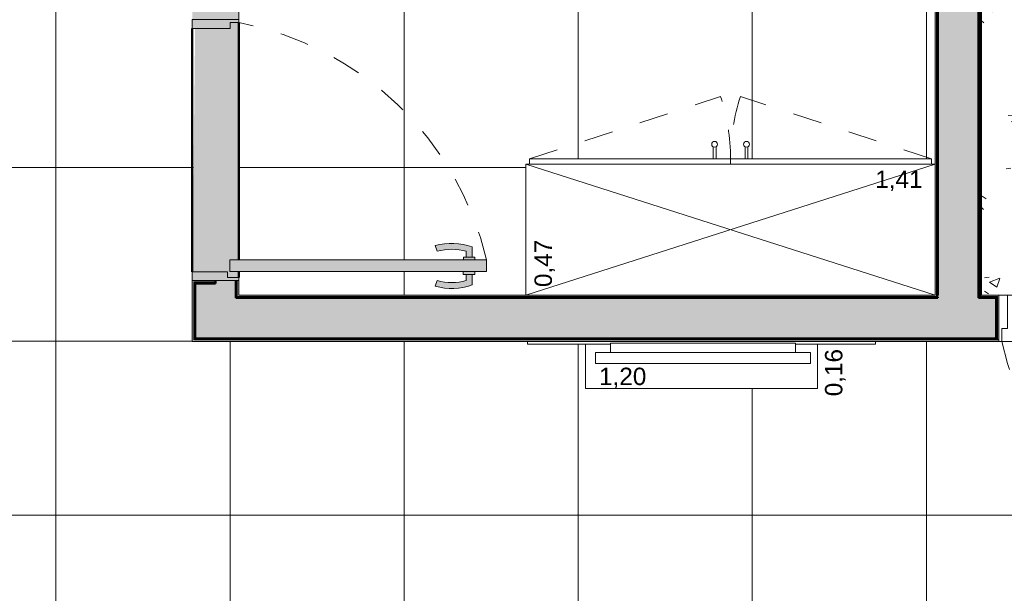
# Model space of a CAD drawing. Header units: metres. Extents: x -14 to 13.9, y -18.2 to 7.6.
# Tile 181 of 195: x -4 to -0.6, y -16.3 to -14.4. Entities that reach past the tile are written whole.
import ezdxf

# ---------------------------------------------------------------- set-up
doc = ezdxf.new("R2010")
doc.units = ezdxf.units.M
doc.linetypes.add('Projeção', pattern=[0.003969, 0.002381, -0.001587])
doc.linetypes.add('Traço', pattern=[0.00635, 0.003175, -0.003175])
doc.layers.add('A-DETL', color=7, linetype='Continuous', lineweight=5, true_color=0x00a600)
for name, color, linetype, lineweight in [('A-DETL-GENF', 7, 'Continuous', 5), ('A-DOOR', 7, 'Continuous', 5), ('A-DOOR-OPNG', 7, 'Projeção', 5), ('A-FLOR-OVHD', 7, 'Projeção', 5), ('A-FLOR-PATT', 7, 'Continuous', 5), ('A-WALL', 7, 'Continuous', 5), ('A-WALL-PATT', 7, 'Continuous', 50), ('G-ANNO-TEXT', 7, 'Continuous', 9), ('I-FURN', 7, 'Continuous', 5), ('I-WALL', 7, 'Continuous', 5)]:
    doc.layers.add(name, color=color, linetype=linetype, lineweight=lineweight)
doc.styles.add('Arial', font='arial.ttf', dxfattribs={"height": 0.06})
pattern_1 = [(50, (0, 0), (0.364365, -0.031877), [0.0381, -0.4191]), (355, (0, 0), (-0.0704845, 0.382117), [0.03048, -0.33528]), (100.451, (0.03036, -0.00266), (0.293886, 0.3502294), [0.03238, -0.35618]), (46.184, (0, 0.1016), (0.54216, -0.084084), [0.05715, -0.62865]), (96.636, (0.0452, 0.0946), (0.474805, 0.494854), [0.04857, -0.53427]), (351.184, (0, 0.1016), (0.47481, 0.494846), [0.04572, -0.50292]), (21, (0.0508, 0.0762), (0.3032265, -0.204528), [0.0381, -0.4191]), (326, (0.0508, 0.0762), (0.123607, 0.368379), [0.03048, -0.33528]), (71.451, (0.07607, 0.05916), (0.426833, 0.163839), [0.03238, -0.35618]), (37.5, (0, 0), (0.0061807, 0.1691082), [0.01676, -0.31445, 0.01676, -0.3236, -0.33655]), (37.5, (0, 0), (0.0061807, 0.1691082), [-0.67158, 0.01676, -0.31979]), (7.5, (0, 0), (0.1336414, 0.2003578), [0.01676, -0.17729, 0.01676, -0.30683, -0.12827]), (7.5, (0, 0), (0.1336414, 0.2003578), [-0.51765, 0.01676, -0.11151]), (327.5, (-0.11328, 0), (0.2711816, -0.0114606), [0.01676, -0.11024, 0.01676, -0.37948, -0.52578]), (327.5, (-0.11328, 0), (0.2711816, -0.0114606), [-0.52324, 0.01676, -0.50902]), (317.5, (-0.16408, 0), (0.296258, 0.0508507), [0.01676, -0.14834, 0.01676, -0.24638, -0.37338]), (317.5, (-0.16408, 0), (0.296258, 0.0508507), [-0.42824, 0.01676, -0.35662])]

# ---------------------------------------------------------------- blocks, each defined once
blk = doc.blocks.new('PORTA DE GIRO L_HUMANIZADO0')
at = {"layer": 'A-DOOR'}
for p, q in [((-0.45, -0.08), (-0.45, 0.08)), ((-0.45, 0.08), (0.45, 0.08)), ((0.45, 0.08), (0.45, -0.08)), ((-0.45, -0.08), (0.45, -0.08))]:
    blk.add_line(p, q, dxfattribs=at)
at = {"layer": 'A-DOOR', "lineweight": 15}
for p, q in [((-0.42, 0.08), (-0.42, -0.035)), ((0.42, 0.08), (0.42, -0.0407)), ((0.45, 0.08), (0.42, 0.08)), ((0.45, -0.08), (0.45, 0.08)), ((-0.44, -0.035), (-0.44, -0.08)), ((-0.42, -0.035), (-0.44, -0.035)), ((0.3789, -0.0497), (0.3789, -0.9104)), ((0.4189, -0.0497), (0.3789, -0.0497)), ((0.4189, -0.9104), (0.4189, -0.0497)), ((0.42, -0.0407), (0.44, -0.0407)), ((0.44, -0.0407), (0.44, -0.08)), ((0.44, -0.08), (0.45, -0.08)), ((0.3489, -0.7405), (0.3294, -0.7337)), ((0.45, -0.7405), (0.4695, -0.7337)), ((0.3689, -0.8405), (0.3489, -0.8405)), ((0.3689, -0.8305), (0.3789, -0.8305)), ((0.3689, -0.8705), (0.3689, -0.8305)), ((0.4289, -0.8304), (0.4189, -0.8304)), ((0.4289, -0.8704), (0.4289, -0.8304)), ((0.4289, -0.8404), (0.45, -0.8404)), ((0.3689, -0.8605), (0.3336, -0.8605)), ((0.3789, -0.8705), (0.3689, -0.8705)), ((0.4189, -0.8704), (0.4189, -0.9104)), ((0.4189, -0.8704), (0.4289, -0.8704)), ((0.4289, -0.8604), (0.4653, -0.8604)), ((0.3789, -0.9104), (0.4189, -0.9104)), ((0.4189, -0.9104), (0.3989, -0.9104))]:
    blk.add_line(p, q, dxfattribs=at)
for centre, radius, start, end in [((0.5319, -0.7905), 0.2103, 164.3286, 199.4386), ((0.5319, -0.7905), 0.1898, 164.7222, 195.2778), ((0.267, -0.7904), 0.1897, 344.7458, 15.2542), ((0.267, -0.7904), 0.2103, 340.5821, 15.6453)]:
    blk.add_arc(centre, radius, start, end, dxfattribs=at)
at = {"layer": 'A-DOOR-OPNG'}
blk.add_arc((0.629, 0.1553), 1.0946, 192.4129, 256.7914, dxfattribs=at)
blk = doc.blocks.new('Armário - Closet - Porta com armação dupla 2 - Armário - Closet - Porta com armação dupla 2-3014207-TERREO HUMANIZADO')
at = {"layer": 'I-FURN', "color": 253, "linetype": 'Traço', "true_color": 0xaaaaaa}
for p, q in [((-0.6925, 0.47), (-0.0343, 0.6853)), ((0.6925, 0.47), (0.0343, 0.6853))]:
    blk.add_line(p, q, dxfattribs=at)
at = {"layer": 'I-FURN', "color": 253, "true_color": 0xaaaaaa}
for p, q in [((-0.06, 0.5113), (-0.06, 0.47)), ((-0.05, 0.5113), (-0.05, 0.47)), ((0.05, 0.5113), (0.05, 0.47)), ((0.06, 0.5113), (0.06, 0.47)), ((-0.705, 0.452), (-0.705, 0)), ((0.705, 0), (-0.705, 0.452)), ((-0.705, 0), (0.705, 0.452)), ((-0.705, 0.452), (0.705, 0.452)), ((0.6925, 0.47), (-0.6925, 0.47)), ((-0.6925, 0.452), (-0.6925, 0.47)), ((0, 0.452), (0, 0.47)), ((0.6925, 0.47), (0.6925, 0.452)), ((0.705, 0), (0.705, 0.452)), ((-0.705, 0), (0.705, 0))]:
    blk.add_line(p, q, dxfattribs=at)
for centre in [(-0.055, 0.52), (0.055, 0.52)]:
    blk.add_circle(centre, 0.01, dxfattribs=at)
at = {"layer": 'I-FURN', "color": 253, "linetype": 'Traço', "true_color": 0xaaaaaa}
for centre, start, end in [((-0.6925, 0.47), 360, 18.1175), ((0.6925, 0.47), 161.8825, 180)]:
    blk.add_arc(centre, 0.6925, start, end, dxfattribs=at)
blk = doc.blocks.new('Blcks_Mob_Rack e Estante_Estante Low - Blcks_Mob_Rack e Estante_Estante Low-3010631-TERREO HUMANIZADO')
at = {"layer": 'I-FURN', "color": 253, "true_color": 0xaaaaaa}
for p, q in [((-1.21, 0), (-1.21, -0.01)), ((-0.01, -0.01), (-0.01, 0)), ((-0.9242, -0.01), (-1.21, -0.01)), ((-1.01, -0.01), (-1.01, -0.1624)), ((-0.01, -0.01), (-0.2858, -0.01)), ((-0.21, -0.1624), (-0.21, -0.01)), ((-0.21, -0.1624), (-1.01, -0.1624))]:
    blk.add_line(p, q, dxfattribs=at)
blk = doc.blocks.new('TV Parede - 50_-2260111-TERREO HUMANIZADO')
at = {"layer": 'I-FURN', "color": 253, "true_color": 0xaaaaaa}
for p, q in [((0.37635, 0), (-0.26205, 0)), ((-0.26205, 0), (-0.26205, -0.0319)), ((0.37635, -0.0319), (0.37635, 0)), ((-0.26205, -0.0319), (-0.31285, -0.0319)), ((-0.31285, -0.0319), (-0.31285, -0.07)), ((-0.31285, -0.0319), (-0.31285, -0.07)), ((0.42715, -0.0319), (-0.31285, -0.0319)), ((0.37635, 0), (-0.26205, 0)), ((-0.26205, 0), (-0.26205, -0.0319)), ((0.37635, -0.0319), (0.37635, 0)), ((0.42715, -0.0319), (0.37635, -0.0319)), ((0.42715, -0.07), (0.42715, -0.0319)), ((0.42715, -0.07), (0.42715, -0.0319)), ((-0.31285, -0.07), (0.42715, -0.07)), ((-0.31285, -0.07), (0.42715, -0.07))]:
    blk.add_line(p, q, dxfattribs=at)

msp = doc.modelspace()

# ---------------------------------------------------------------- hatches: boundary and pattern name
at = {"layer": 'A-DETL-GENF', "true_color": 0xffffff}
h = msp.add_hatch(color=7, dxfattribs=at)
h.paths.add_polyline_path([(-3.2237, -15.265), (-3.2237, -15.255), (-3.2629, -15.255), (-3.2629, -15.235), (-3.3837, -15.235), (-3.3837, -15.265), (-3.2287, -15.265)])
h.paths.add_polyline_path([(-3.2312, -15.2339), (-2.3696, -15.2339), (-2.3696, -15.1939), (-3.254, -15.1939), (-3.254, -15.2339), (-3.2327, -15.2339)])
h.paths.add_polyline_path([(-3.3837, -14.395), (-3.2537, -14.395), (-3.2537, -14.375), (-3.2237, -14.375), (-3.2237, -14.365), (-3.3837, -14.365), (-3.3837, -14.3838)])
for points in [[(-2.4394, -15.1839), (-2.4194, -15.1839), (-2.4194, -15.1486), (-2.4611, -15.1386), (-2.5062, -15.1376), (-2.5462, -15.1445), (-2.5394, -15.1639), (-2.5062, -15.158), (-2.4726, -15.158), (-2.4394, -15.1639)], [(-2.5041, -15.2918), (-2.4612, -15.2904), (-2.4196, -15.2803), (-2.4196, -15.2439), (-2.4396, -15.2439), (-2.4396, -15.265), (-2.4727, -15.271), (-2.5064, -15.271), (-2.5396, -15.265), (-2.5464, -15.2845)]]:
    msp.add_hatch(color=7, dxfattribs=at).paths.add_polyline_path(points)
h = msp.add_hatch(color=7, dxfattribs=at)
h.paths.add_polyline_path([(-2.4396, -15.2439), (-2.4096, -15.2439), (-2.4096, -15.2339), (-2.4496, -15.2339), (-2.4496, -15.2439)])
h.paths.add_polyline_path([(-2.4094, -15.1939), (-2.4094, -15.1839), (-2.4494, -15.1839), (-2.4494, -15.1939)])
at = {"layer": 'A-FLOR-PATT', "true_color": 0x808080}
h = msp.add_hatch(dxfattribs=at)
h.set_pattern_fill('FP_4', color=8, style=0, pattern_type=2)
h.set_pattern_definition([(0, (-2.654, -16.075), (0, 0.6), []), (90, (-2.654, -16.075), (-0.6, 4e-17), [])])
h.paths.add_polyline_path([(0.3464, -18.075), (0.3464, -15.475), (-1.0286, -15.475), (-1.0286, -15.485), (-1.2286, -15.485), (-1.2286, -15.6374), (-2.0286, -15.6374), (-2.0286, -15.485), (-2.2286, -15.485), (-2.2286, -15.475), (-3.3837, -15.475), (-3.3834, -15.235), (-3.374, -14.395), (-3.3837, -14.395), (-3.3837, -14.275), (-4.9836, -14.275), (-4.9836, -14.395), (-5.1136, -14.395), (-5.1136, -14.375), (-5.1436, -14.375), (-5.1436, -11.395), (-5.6437, -11.395), (-5.6437, -12.295), (-7.5437, -12.295), (-7.5437, -12.895), (-5.6437, -12.895), (-5.6437, -13.795), (-7.5437, -13.795), (-7.5437, -13.905), (-7.0917, -13.905), (-7.0917, -13.9175), (-7.0737, -13.9175), (-7.0737, -14.55), (-7.0323, -14.55), (-7.0308, -14.548), (-7.0287, -14.5464), (-7.0263, -14.5454), (-7.0237, -14.545), (-7.0211, -14.5454), (-7.0187, -14.5464), (-7.0166, -14.548), (-7.015, -14.55), (-7.014, -14.5525), (-7.0137, -14.555), (-7.014, -14.5576), (-7.015, -14.56), (-7.0166, -14.5621), (-7.0187, -14.5637), (-7.0211, -14.5647), (-7.0237, -14.565), (-7.0263, -14.5647), (-7.0287, -14.5637), (-7.0308, -14.5621), (-7.0323, -14.56), (-7.0737, -14.56), (-7.0737, -14.66), (-7.0323, -14.66), (-7.0308, -14.658), (-7.0287, -14.6564), (-7.0263, -14.6554), (-7.0237, -14.655), (-7.0211, -14.6554), (-7.0187, -14.6564), (-7.0166, -14.658), (-7.015, -14.66), (-7.014, -14.6625), (-7.0137, -14.665), (-7.014, -14.6676), (-7.015, -14.67), (-7.0166, -14.6721), (-7.0187, -14.6737), (-7.0211, -14.6747), (-7.0237, -14.675), (-7.0263, -14.6747), (-7.0287, -14.6737), (-7.0308, -14.6721), (-7.0323, -14.67), (-7.0737, -14.67), (-7.0737, -15.3025), (-7.0917, -15.3025), (-7.0917, -15.315), (-5.1436, -15.315), (-5.1436, -15.255), (-5.1043, -15.255), (-5.1043, -15.235), (-4.9836, -15.235), (-4.9836, -15.475), (-6.0136, -15.475), (-6.0136, -18.075), (-5.2136, -18.075), (-5.2136, -17.575), (-4.0136, -17.575), (-4.0136, -18.075), (-3.2137, -18.075), (-3.2137, -17.275), (-3.2337, -17.275), (-3.2337, -16.405), (-2.8637, -16.405), (-2.8637, -16.4389), (-2.8009, -16.4284), (-2.7, -16.4229), (-2.597, -16.4295), (-2.5094, -16.4448), (-2.5078, -16.4427), (-2.5048, -16.4402), (-2.5016, -16.4387), (-2.5001, -16.4382), (-2.4956, -16.4382), (-2.491, -16.4399), (-2.4885, -16.4418), (-2.4865, -16.444), (-2.4849, -16.4473), (-2.4841, -16.4508), (-2.4843, -16.4544), (-2.4865, -16.467), (-2.4918, -16.5224), (-2.4926, -16.5247), (-2.4987, -16.531), (-2.5046, -16.5311), (-2.5137, -16.5275), (-2.5137, -16.575), (-2.2937, -16.575), (-2.2937, -16.5275), (-2.2951, -16.5279), (-2.3035, -16.531), (-2.3099, -16.5299), (-2.3148, -16.525), (-2.3167, -16.5144), (-2.3221, -16.4576), (-2.3228, -16.4558), (-2.3233, -16.4532), (-2.3229, -16.4485), (-2.3212, -16.4447), (-2.3186, -16.4415), (-2.3164, -16.4399), (-2.3137, -16.4387), (-2.3106, -16.438), (-2.3053, -16.4389), (-2.3019, -16.4406), (-2.2994, -16.4428), (-2.2968, -16.4448), (-2.2009, -16.4284), (-2.0994, -16.4229), (-1.997, -16.4295), (-1.9094, -16.4448), (-1.9078, -16.4427), (-1.9048, -16.4402), (-1.9016, -16.4387), (-1.9001, -16.4382), (-1.8956, -16.4382), (-1.891, -16.4399), (-1.8885, -16.4418), (-1.8865, -16.444), (-1.8849, -16.4473), (-1.8841, -16.4508), (-1.8843, -16.4544), (-1.8865, -16.467), (-1.8918, -16.5224), (-1.8926, -16.5247), (-1.8987, -16.531), (-1.9046, -16.5311), (-1.9137, -16.5275), (-1.9137, -16.575), (-1.8037, -16.575), (-1.7907, -16.5767), (-1.7787, -16.5817), (-1.7683, -16.5897), (-1.7604, -16.6), (-1.7554, -16.6121), (-1.7537, -16.625), (-1.7541, -17.4282), (-1.7554, -17.438), (-1.7604, -17.45), (-1.7683, -17.4604), (-1.7787, -17.4683), (-1.7907, -17.4733), (-1.8037, -17.475), (-1.9137, -17.475), (-1.9137, -17.5245), (-1.9127, -17.5244), (-1.9039, -17.521), (-1.8986, -17.5211), (-1.8926, -17.5274), (-1.891, -17.5336), (-1.8848, -17.5953), (-1.8841, -17.6006), (-1.8845, -17.6036), (-1.8857, -17.6067), (-1.8888, -17.6106), (-1.891, -17.6121), (-1.8937, -17.6134), (-1.8966, -17.6141), (-1.9016, -17.6134), (-1.9051, -17.6117), (-1.9079, -17.6092), (-1.9096, -17.6071), (-2.0065, -17.6237), (-2.1073, -17.6292), (-2.2104, -17.6226), (-2.2979, -17.6073), (-2.2994, -17.6093), (-2.3026, -17.6119), (-2.3058, -17.6134), (-2.3083, -17.6139), (-2.3127, -17.6136), (-2.3153, -17.6127), (-2.3189, -17.6102), (-2.3212, -17.6074), (-2.3226, -17.6045), (-2.3233, -17.6006), (-2.3231, -17.5977), (-2.3209, -17.585), (-2.3157, -17.5308), (-2.3143, -17.5263), (-2.3094, -17.5217), (-2.3027, -17.521), (-2.2937, -17.5245), (-2.2937, -17.475), (-2.5137, -17.475), (-2.5137, -17.5245), (-2.5127, -17.5244), (-2.5039, -17.521), (-2.4986, -17.5211), (-2.4926, -17.5274), (-2.491, -17.5336), (-2.4848, -17.5953), (-2.4841, -17.6006), (-2.4845, -17.6036), (-2.4857, -17.6067), (-2.4888, -17.6106), (-2.491, -17.6121), (-2.4937, -17.6134), (-2.4966, -17.6141), (-2.5016, -17.6134), (-2.5051, -17.6117), (-2.5079, -17.6092), (-2.5103, -17.6072), (-2.6065, -17.6237), (-2.7073, -17.6292), (-2.8104, -17.6226), (-2.8637, -17.6134), (-2.8637, -18.075), (0.3396, -18.075)])
h.paths.add_polyline_path([(-3.2834, -18.0451), (-3.9439, -18.045), (-3.9437, -17.4335), (-3.2834, -17.4335), (-3.2834, -18.045)])
h.paths.add_polyline_path([(-1.2076, -18.045), (-1.2076, -17.2322), (-1.106, -17.2322), (-1.106, -17.1814), (0.2148, -17.1814), (0.2148, -17.2322), (0.3164, -17.2322), (0.3164, -18.045), (-1.106, -18.045)])
h.paths.add_polyline_path([(-5.6323, -18.045), (-5.9936, -18.045), (-5.9936, -17.4125), (-5.9513, -17.4125), (-5.9513, -17.393), (-5.271, -17.393), (-5.271, -17.4125), (-5.2336, -17.4125), (-5.2336, -18.045), (-5.622, -18.045)])
h.paths.add_polyline_path([(-4.6136, -17.7955), (-4.6084, -17.7948), (-4.6036, -17.7928), (-4.5994, -17.7897), (-4.5963, -17.7855), (-4.5943, -17.7807), (-4.5936, -17.7755), (-4.5943, -17.7703), (-4.5963, -17.7655), (-4.5994, -17.7614), (-4.6036, -17.7582), (-4.6084, -17.7562), (-4.6136, -17.7555), (-4.6188, -17.7562), (-4.6236, -17.7582), (-4.6277, -17.7614), (-4.6309, -17.7655), (-4.6329, -17.7703), (-4.6336, -17.7755), (-4.6329, -17.7807), (-4.6309, -17.7855), (-4.6277, -17.7897), (-4.6236, -17.7928), (-4.6188, -17.7948)])
h.paths.add_polyline_path([(-2.1037, -17.588), (-2.0065, -17.5822), (-1.9133, -17.5654), (-1.9159, -17.5395), (-2.2919, -17.5398), (-2.2941, -17.5659), (-2.1996, -17.5825), (-2.1897, -17.583)])
h.paths.add_polyline_path([(-2.7037, -17.588), (-2.6065, -17.5822), (-2.5133, -17.5654), (-2.5159, -17.5395), (-2.8637, -17.5395), (-2.8637, -17.5712), (-2.7996, -17.5825), (-2.7317, -17.5864)])
h.paths.add_polyline_path([(-1.9159, -17.5349), (-1.9159, -17.5325), (-1.916, -17.5336)])
h.paths.add_polyline_path([(-2.5159, -17.5349), (-2.5159, -17.5325), (-2.516, -17.5336)])
h.paths.add_polyline_path([(-3.6351, -17.4188), (-3.9437, -17.4188), (-3.9437, -17.3806), (-3.9025, -17.3806), (-3.9005, -17.3533), (-3.8929, -17.3457), (-3.8842, -17.3458), (-3.8761, -17.3538), (-3.8748, -17.3806), (-3.2834, -17.3806), (-3.2834, -17.4188)])
h.paths.add_polyline_path([(-2.5161, -16.5201), (-2.5157, -16.5187), (-2.516, -16.5188)])
h.paths.add_polyline_path([(-1.9161, -16.5201), (-1.9157, -16.5187), (-1.916, -16.5188)])
h.paths.add_polyline_path([(-2.1897, -16.5125), (-1.9154, -16.5123), (-1.9143, -16.4984), (-1.9132, -16.4862), (-2.0091, -16.4695), (-2.1037, -16.4641), (-2.2009, -16.4698), (-2.2941, -16.4862), (-2.2915, -16.5125), (-2.1996, -16.5125)])
h.paths.add_polyline_path([(-2.7996, -16.5125), (-2.5154, -16.5123), (-2.5143, -16.4984), (-2.5132, -16.4862), (-2.6078, -16.4696), (-2.7037, -16.4641), (-2.8009, -16.4698), (-2.8637, -16.4808), (-2.8637, -16.5125), (-2.8009, -16.5125)])
h.paths.add_polyline_path([(-2.4612, -15.315), (-2.2336, -15.315), (-2.2336, -14.863), (-2.2211, -14.863), (-2.2211, -14.845), (-1.5886, -14.845), (-1.5886, -14.8037), (-1.5907, -14.8021), (-1.5922, -14.8), (-1.5932, -14.7976), (-1.5936, -14.795), (-1.5932, -14.7925), (-1.5922, -14.79), (-1.5907, -14.788), (-1.5886, -14.7864), (-1.5862, -14.7854), (-1.5836, -14.785), (-1.581, -14.7854), (-1.5786, -14.7864), (-1.5765, -14.788), (-1.5749, -14.79), (-1.5739, -14.7925), (-1.5736, -14.795), (-1.5739, -14.7976), (-1.5749, -14.8), (-1.5765, -14.8021), (-1.5786, -14.8037), (-1.5786, -14.845), (-1.4786, -14.845), (-1.4786, -14.8037), (-1.4807, -14.8021), (-1.4822, -14.8), (-1.4832, -14.7976), (-1.4836, -14.795), (-1.4832, -14.7925), (-1.4822, -14.79), (-1.4807, -14.788), (-1.4786, -14.7864), (-1.4762, -14.7854), (-1.4736, -14.785), (-1.471, -14.7854), (-1.4671, -14.7875), (-1.4665, -14.788), (-1.4649, -14.79), (-1.4639, -14.7925), (-1.4636, -14.795), (-1.4639, -14.7976), (-1.4649, -14.8), (-1.4671, -14.8026), (-1.4686, -14.8037), (-1.4686, -14.845), (-0.8361, -14.845), (-0.8361, -14.863), (-0.8236, -14.863), (-0.8236, -13.295), (-2.7236, -13.295), (-2.7236, -11.895), (-0.8236, -11.895), (-0.8236, -11.395), (-3.2217, -11.395), (-3.2217, -14.365), (-3.2237, -14.365), (-3.2237, -15.1939), (-2.4494, -15.1939), (-2.4494, -15.1839), (-2.4394, -15.1839), (-2.4394, -15.1639), (-2.4726, -15.158), (-2.5062, -15.158), (-2.5394, -15.1639), (-2.5462, -15.1445), (-2.504, -15.1372), (-2.4611, -15.1386), (-2.4194, -15.1486), (-2.4194, -15.1839), (-2.4094, -15.1839), (-2.4094, -15.1939), (-2.3696, -15.1939), (-2.3696, -15.2339), (-2.4096, -15.2339), (-2.4096, -15.2439), (-2.4196, -15.2439), (-2.4196, -15.2803), (-2.4612, -15.2904), (-2.5064, -15.2914), (-2.5464, -15.2845), (-2.5396, -15.265), (-2.5041, -15.271), (-2.4727, -15.271), (-2.4396, -15.265), (-2.4396, -15.2439), (-2.4496, -15.2439), (-2.4496, -15.2339), (-3.2237, -15.2339), (-3.2237, -15.315), (-2.4727, -15.315)])
h.paths.add_polyline_path([(-5.8632, -15.2918), (-5.906, -15.2904), (-5.9477, -15.2803), (-5.9477, -15.2439), (-5.9577, -15.2439), (-5.9577, -15.2339), (-5.9977, -15.2339), (-5.9977, -15.1939), (-5.9579, -15.1939), (-5.9579, -15.1839), (-5.9479, -15.1839), (-5.9479, -15.1486), (-5.9062, -15.1386), (-5.861, -15.1376), (-5.8211, -15.1445), (-5.8279, -15.1639), (-5.8633, -15.158), (-5.8947, -15.158), (-5.9279, -15.1639), (-5.9279, -15.1839), (-5.9179, -15.1839), (-5.9179, -15.1939), (-5.1133, -15.1939), (-5.1133, -15.2339), (-5.9177, -15.2339), (-5.9177, -15.2439), (-5.9277, -15.2439), (-5.9277, -15.265), (-5.8946, -15.271), (-5.8609, -15.271), (-5.8277, -15.265), (-5.8209, -15.2845), (-5.8609, -15.2914)])
h.paths.add_polyline_path([(-1.242, -13.705), (-1.242, -13.57), (-1.2474, -13.57), (-1.2474, -13.5), (-1.242, -13.5), (-1.242, -13.365), (-0.892, -13.365), (-0.892, -13.705)])
h.paths.add_polyline_path([(-0.892, -11.8253), (-1.242, -11.8253), (-1.242, -11.6903), (-1.2474, -11.6903), (-1.2474, -11.6203), (-1.242, -11.6203), (-1.242, -11.4853), (-0.892, -11.4853), (-0.892, -11.6903)])
at = {"layer": 'A-FLOR-PATT', "true_color": 0xa2a2a2}
h = msp.add_hatch(dxfattribs=at)
h.set_pattern_fill('FP_1', color=253, style=0, pattern_type=2)
h.set_pattern_definition(pattern_1)
h.paths.add_polyline_path([(-0.6636, -15.315), (0.3464, -15.315), (0.3464, -14.2049), (-0.6636, -14.2049), (-0.6636, -15.3044)])
h = msp.add_hatch(dxfattribs=at)
h.set_pattern_fill('FP_1', color=253, style=0, pattern_type=2)
h.set_pattern_definition(pattern_1)
h.paths.add_polyline_path([(0.3539, -15.3225), (0.3539, -15.32), (0.3514, -15.32), (0.3514, -15.3225)])
h.paths.add_polyline_path([(0.3564, -15.325), (0.3564, -15.3225), (0.3539, -15.3227), (0.3539, -15.325)])
h.paths.add_polyline_path([(-0.8161, -15.325), (-0.8136, -15.325), (-0.8136, -15.3225), (-0.8161, -15.3225)])
h.paths.add_polyline_path([(-7.5512, -15.3225), (-7.5487, -15.3225), (-7.5487, -15.32), (-7.5512, -15.32), (-7.5512, -15.3225)])
h.paths.add_polyline_path([(-7.5512, -15.325), (-7.5512, -15.3225), (-7.5537, -15.3225), (-7.5537, -15.325)])
h.paths.add_polyline_path([(-0.8186, -15.3225), (-0.8161, -15.3225), (-0.8161, -15.32), (-0.8186, -15.3202)])
at = {"layer": 'A-WALL-PATT'}
for points in [[(-0.8136, -15.325), (-0.6736, -15.325), (-0.6736, -11.245), (-0.8136, -11.245), (-0.8136, -15.3225)], [(-0.6736, -15.3225), (-0.6711, -15.322), (-0.6711, -11.2425), (-0.6736, -11.2425), (-0.6736, -15.3223)], [(-0.6711, -15.3225), (-0.6686, -15.322), (-0.6686, -11.24), (-0.6711, -11.24), (-0.6711, -15.3225)], [(-0.8161, -15.32), (-0.8161, -11.3875), (-0.8186, -11.3875), (-0.8186, -15.32)], [(-0.8161, -15.3225), (-0.8136, -15.3225), (-0.8136, -11.385), (-0.8161, -11.385), (-0.8161, -15.32)], [(-1.4671, -15.465), (-0.7436, -15.465), (-0.7436, -15.325), (-3.3737, -15.325), (-3.3737, -15.465), (-2.2336, -15.465)], [(-0.8236, -15.325), (-0.8161, -15.325), (-0.8161, -15.3225), (-3.2337, -15.3225), (-3.2337, -15.325), (-1.1058, -15.325)], [(-0.8236, -15.3225), (-0.8186, -15.3225), (-0.8187, -15.32), (-3.2312, -15.32), (-3.2312, -15.3225), (-1.1058, -15.3225)], [(-1.4671, -15.47), (-0.7436, -15.47), (-0.7436, -15.4675), (-3.3787, -15.4675), (-3.3787, -15.47), (-2.2336, -15.47)], [(-0.7444, -15.4675), (-0.7436, -15.4675), (-0.7436, -15.465), (-3.3762, -15.465), (-3.3762, -15.4675), (-0.8136, -15.4675)]]:
    msp.add_hatch(color=256, dxfattribs=at).paths.add_polyline_path(points)
at = {"layer": 'A-WALL-PATT', "lineweight": 5, "true_color": 0x787878}
h = msp.add_hatch(dxfattribs=at)
h.set_pattern_fill('FP_5', color=8, style=0, pattern_type=2)
h.set_pattern_definition([(270, (-3.224, -11.395), (0.6, 4e-17), []), (0, (-3.224, -11.395), (0, 0.6), [])])
h.paths.add_polyline_path([(-3.2217, -14.365), (-3.2217, -11.395), (-3.2237, -11.395), (-3.2237, -14.365)])
at = {"layer": 'A-WALL-PATT'}
h = msp.add_hatch(color=256, dxfattribs=at)
h.paths.add_polyline_path([(-3.2737, -15.325), (-3.2337, -15.325), (-3.2337, -15.265), (-3.3037, -15.265), (-3.3037, -15.275), (-3.3737, -15.275), (-3.3737, -15.325)])
h.paths.add_polyline_path([(-3.2337, -14.365), (-3.2337, -14.195), (-3.3737, -14.195), (-3.3736, -14.355), (-3.3037, -14.355), (-3.3037, -14.365), (-3.2537, -14.365)])
h = msp.add_hatch(color=256, dxfattribs=at)
h.paths.add_polyline_path([(-3.2312, -15.3225), (-3.2312, -15.265), (-3.2337, -15.265), (-3.2337, -15.3225)])
h.paths.add_polyline_path([(-3.2337, -14.365), (-3.2312, -14.365), (-3.2312, -14.195), (-3.2337, -14.195), (-3.2337, -14.3611)])
h = msp.add_hatch(color=256, dxfattribs=at)
h.paths.add_polyline_path([(-3.2312, -15.32), (-3.2287, -15.32), (-3.2287, -15.265), (-3.2312, -15.265), (-3.2312, -15.315)])
h.paths.add_polyline_path([(-3.2312, -14.365), (-3.2287, -14.365), (-3.2287, -14.195), (-3.2312, -14.195), (-3.2312, -14.3621)])
h = msp.add_hatch(color=256, dxfattribs=at)
h.paths.add_polyline_path([(-3.3762, -15.4675), (-3.3762, -15.4675), (-3.3762, -15.2725), (-3.3037, -15.2725), (-3.3037, -15.27), (-3.3787, -15.27), (-3.3787, -15.4675)])
h.paths.add_polyline_path([(-3.3762, -14.36), (-3.3037, -14.36), (-3.3037, -14.3575), (-3.3762, -14.3575), (-3.3762, -14.2675), (-3.3787, -14.2676), (-3.3787, -14.36)])
h = msp.add_hatch(color=256, dxfattribs=at)
h.paths.add_polyline_path([(-3.3737, -15.465), (-3.3737, -15.275), (-3.3037, -15.275), (-3.3037, -15.2725), (-3.3762, -15.2725), (-3.3762, -15.465)])
h.paths.add_polyline_path([(-3.3762, -14.3575), (-3.3037, -14.3575), (-3.3037, -14.355), (-3.3737, -14.355), (-3.3737, -14.265), (-3.3762, -14.265), (-3.3762, -14.355)])
h = msp.add_hatch(color=256, dxfattribs=at)
h.paths.add_polyline_path([(-0.6136, -15.465), (-0.6136, -15.325), (-0.7436, -15.325), (-0.7436, -15.465)])
h.paths.add_polyline_path([(0.3064, -15.465), (0.3564, -15.465), (0.3564, -15.325), (0.3064, -15.325)])
h = msp.add_hatch(color=256, dxfattribs=at)
h.paths.add_polyline_path([(0.3064, -15.465), (0.3064, -15.325), (0.3539, -15.325), (0.3539, -15.3225), (0.3039, -15.3225), (0.3039, -15.465)])
h.paths.add_polyline_path([(-0.6111, -15.465), (-0.6111, -15.3225), (-0.6736, -15.3225), (-0.6736, -15.325), (-0.6136, -15.325), (-0.6136, -15.465)])
h = msp.add_hatch(color=256, dxfattribs=at)
h.paths.add_polyline_path([(0.3039, -15.4675), (0.3039, -15.4675), (0.3039, -15.3225), (0.3514, -15.322), (0.3514, -15.32), (0.3014, -15.32), (0.3014, -15.4675)])
h.paths.add_polyline_path([(-0.6086, -15.4675), (-0.6086, -15.32), (-0.6686, -15.32), (-0.6686, -15.3225), (-0.6111, -15.3225), (-0.6111, -15.4675)])
h = msp.add_hatch(color=256, dxfattribs=at)
h.paths.add_polyline_path([(-0.7423, -15.4675), (-0.6111, -15.4675), (-0.6111, -15.465), (-0.7436, -15.465), (-0.7436, -15.4675)])
h.paths.add_polyline_path([(0.3396, -15.4675), (0.3539, -15.4675), (0.3539, -15.465), (0.3039, -15.465), (0.3039, -15.4675), (0.3064, -15.4675)])
h = msp.add_hatch(color=256, dxfattribs=at)
h.paths.add_polyline_path([(0.3464, -15.47), (0.3514, -15.47), (0.3514, -15.4675), (0.3014, -15.4675), (0.3014, -15.47), (0.3457, -15.47)])
h.paths.add_polyline_path([(-0.6111, -15.47), (-0.6086, -15.47), (-0.6086, -15.4675), (-0.7436, -15.4675), (-0.7436, -15.47), (-0.6112, -15.47)])
at = {"layer": 'I-WALL'}
for points in [[(-0.6656, -15.32), (-0.6656, -11.235), (-0.6686, -11.235), (-0.6686, -15.32)], [(-0.6636, -15.315), (-0.6636, -11.235), (-0.6656, -11.235), (-0.6656, -15.315)], [(-0.8186, -15.315), (-0.8186, -11.39), (-0.8236, -11.39), (-0.8236, -15.315)], [(-0.8236, -15.32), (-0.8186, -15.32), (-0.8186, -15.315), (-3.2287, -15.315), (-3.2287, -15.32), (-1.1058, -15.32)], [(-0.7436, -15.475), (-0.7436, -15.47), (-3.3837, -15.47), (-3.3837, -15.475), (-0.7444, -15.475)]]:
    msp.add_hatch(color=256, dxfattribs=at).paths.add_polyline_path(points)
h = msp.add_hatch(color=256, dxfattribs=at)
h.paths.add_polyline_path([(-3.2287, -15.315), (-3.2237, -15.315), (-3.2237, -15.265), (-3.2287, -15.265)])
h.paths.add_polyline_path([(-3.2287, -14.365), (-3.2237, -14.365), (-3.2237, -14.195), (-3.2287, -14.195), (-3.2287, -14.3631)])
h = msp.add_hatch(color=256, dxfattribs=at)
h.paths.add_polyline_path([(-3.3837, -15.47), (-3.3787, -15.47), (-3.3787, -15.27), (-3.3037, -15.27), (-3.3037, -15.265), (-3.3837, -15.265), (-3.3837, -15.4675)])
h.paths.add_polyline_path([(-3.3837, -14.365), (-3.3037, -14.365), (-3.3037, -14.36), (-3.3787, -14.36), (-3.3787, -14.27), (-3.3837, -14.27), (-3.3837, -14.355)])
at = {"layer": 'I-WALL', "true_color": 0xc0c0c0}
msp.add_hatch(color=9, dxfattribs=at).paths.add_polyline_path([(-3.2287, -15.255), (-3.2237, -15.255), (-3.2237, -15.2339), (-3.254, -15.2339), (-3.254, -15.1939), (-3.2237, -15.1939), (-3.2237, -14.375), (-3.2537, -14.375), (-3.2537, -14.395), (-3.374, -14.395), (-3.3834, -15.235), (-3.2629, -15.235), (-3.2629, -15.255), (-3.2312, -15.255)])
at = {"layer": 'I-WALL'}
h = msp.add_hatch(color=256, dxfattribs=at)
h.paths.add_polyline_path([(-0.6086, -15.47), (-0.6036, -15.47), (-0.6036, -15.315), (-0.6656, -15.315), (-0.6656, -15.32), (-0.6086, -15.32), (-0.6086, -15.4675)])
h.paths.add_polyline_path([(0.2964, -15.47), (0.3014, -15.47), (0.3014, -15.32), (0.3464, -15.32), (0.3464, -15.315), (0.2964, -15.315), (0.2964, -15.4675)])
h = msp.add_hatch(color=256, dxfattribs=at)
h.paths.add_polyline_path([(0.3464, -15.475), (0.3464, -15.47), (0.2964, -15.47), (0.2964, -15.475), (0.3396, -15.475)])
h.paths.add_polyline_path([(-0.6036, -15.475), (-0.6036, -15.47), (-0.7436, -15.47), (-0.7436, -15.475), (-0.6086, -15.475)])

# ---------------------------------------------------------------- linework, layer by layer
at = {"layer": 'A-DETL', "color": 7}
for p, q in [((-3.2237, -14.365), (-3.3837, -14.365)), ((-3.3837, -14.365), (-3.3837, -14.395)), ((-3.2537, -14.395), (-3.2537, -14.375)), ((-3.2537, -14.375), (-3.2237, -14.375)), ((-3.2237, -14.375), (-3.2237, -14.365)), ((-3.3837, -14.395), (-3.2537, -14.395)), ((-2.5462, -15.1445), (-2.5394, -15.1639)), ((-2.4394, -15.1639), (-2.4394, -15.1839)), ((-2.4194, -15.1839), (-2.4194, -15.1486)), ((-2.4494, -15.1939), (-3.254, -15.1939)), ((-3.254, -15.1939), (-3.254, -15.2339)), ((-2.4394, -15.1839), (-2.4494, -15.1839)), ((-2.4494, -15.1839), (-2.4494, -15.1939)), ((-2.4494, -15.1939), (-2.4094, -15.1939)), ((-2.4394, -15.1839), (-2.4194, -15.1839)), ((-2.4094, -15.1839), (-2.4194, -15.1839)), ((-2.4094, -15.1939), (-2.4094, -15.1839)), ((-2.3696, -15.1939), (-2.4094, -15.1939)), ((-2.3696, -15.2339), (-2.3696, -15.1939)), ((-3.2629, -15.235), (-3.3837, -15.235)), ((-3.3837, -15.235), (-3.3837, -15.265)), ((-3.2629, -15.255), (-3.2629, -15.235)), ((-3.254, -15.2339), (-2.4496, -15.2339)), ((-2.4496, -15.2339), (-2.4496, -15.2439)), ((-2.4096, -15.2339), (-2.4496, -15.2339)), ((-2.4096, -15.2339), (-2.3696, -15.2339)), ((-2.4096, -15.2439), (-2.4096, -15.2339)), ((-3.3837, -15.265), (-3.2237, -15.265)), ((-3.2237, -15.255), (-3.2629, -15.255)), ((-3.2237, -15.265), (-3.2237, -15.255)), ((-2.5396, -15.265), (-2.5464, -15.2845)), ((-2.4496, -15.2439), (-2.4396, -15.2439)), ((-2.4196, -15.2439), (-2.4396, -15.2439)), ((-2.4396, -15.2439), (-2.4396, -15.265)), ((-2.4196, -15.2439), (-2.4096, -15.2439)), ((-2.4196, -15.2803), (-2.4196, -15.2439))]:
    msp.add_line(p, q, dxfattribs=at)
for centre, radius, start, end in [((-2.4894, -15.347), 0.2103, 70.5614, 105.6714), ((-2.4894, -15.347), 0.1898, 74.7222, 105.2778), ((-2.4896, -15.082), 0.1898, 254.7222, 285.2778), ((-2.4896, -15.082), 0.2103, 254.3286, 289.4386)]:
    msp.add_arc(centre, radius, start, end, dxfattribs=at)
at = {"layer": 'A-FLOR-OVHD'}
msp.add_arc((-3.429, -15.4441), 1.0885, 13.2834, 79.1294, dxfattribs=at)
at = {"layer": 'A-WALL', "lineweight": 50}
for p, q in [((-0.6736, -11.245), (-0.6736, -15.325)), ((-0.8136, -11.385), (-0.8136, -15.315)), ((-3.3037, -15.275), (-3.3037, -15.265)), ((-3.2337, -15.325), (-3.2337, -15.265)), ((-3.3737, -15.465), (-3.3737, -15.275)), ((-3.3037, -15.275), (-3.3737, -15.275)), ((-3.2337, -15.325), (-0.8136, -15.325)), ((-0.8136, -15.325), (-0.8136, -15.3225)), ((-0.6736, -15.325), (-0.6136, -15.325)), ((-0.6711, -15.3225), (-0.6711, -15.315)), ((-0.6136, -15.465), (-0.6136, -15.325)), ((-3.3737, -15.465), (-0.6136, -15.465))]:
    msp.add_line(p, q, dxfattribs=at)
at = {"layer": 'A-WALL'}
for p, q in [((-0.6711, -11.2425), (-0.6711, -15.315)), ((-0.6686, -11.235), (-0.6686, -15.32)), ((-0.6656, -11.235), (-0.6656, -15.32)), ((-0.6636, -15.315), (-0.6636, -11.235)), ((-0.8236, -11.395), (-0.8236, -14.863)), ((-0.8186, -11.39), (-0.8186, -15.32)), ((-0.8161, -11.3875), (-0.8161, -15.3225)), ((-3.3837, -15.265), (-3.3837, -15.475)), ((-3.3787, -15.47), (-3.3787, -15.27)), ((-3.3037, -15.27), (-3.3787, -15.27)), ((-3.2312, -15.3225), (-3.2312, -15.265)), ((-3.2287, -15.32), (-3.2287, -15.265)), ((-3.2237, -15.315), (-3.2237, -15.265)), ((-3.3762, -15.4675), (-3.3762, -15.2725)), ((-3.3037, -15.2725), (-3.3762, -15.2725)), ((-3.2312, -15.3225), (-0.8161, -15.3225)), ((-3.2287, -15.32), (-0.8186, -15.32)), ((-2.2336, -15.315), (-3.2237, -15.315)), ((-0.8136, -15.3225), (-0.8136, -15.315)), ((-0.6111, -15.3225), (-0.6711, -15.3225)), ((-0.6086, -15.32), (-0.6686, -15.32)), ((-0.6036, -15.315), (-0.6656, -15.315)), ((-0.6111, -15.4675), (-0.6111, -15.3225)), ((-0.6086, -15.47), (-0.6086, -15.32)), ((-3.3837, -15.475), (-0.6036, -15.475)), ((-3.3787, -15.47), (-0.6036, -15.47)), ((-3.3762, -15.4675), (-0.6086, -15.4675)), ((-0.6136, -15.465), (-0.6111, -15.465))]:
    msp.add_line(p, q, dxfattribs=at)
at = {"layer": 'I-WALL', "lineweight": 50}
for p, q in [((-3.2237, -14.375), (-3.2237, -15.1939)), ((-3.3837, -15.235), (-3.3837, -14.395)), ((-3.2237, -15.2339), (-3.2237, -15.255))]:
    msp.add_line(p, q, dxfattribs=at)

# ---------------------------------------------------------------- block references
at = {"layer": 'A-DOOR'}
msp.add_blockref('PORTA DE GIRO L_HUMANIZADO0', (-0.1536, -15.395), dxfattribs=at)
at = {"layer": 'I-FURN', "color": 253, "true_color": 0xaaaaaa}
for name, p in [('Armário - Closet - Porta com armação dupla 2 - Armário - Closet - Porta com armação dupla 2-3014207-TERREO HUMANIZADO', (-1.5286, -15.315)), ('Blcks_Mob_Rack e Estante_Estante Low - Blcks_Mob_Rack e Estante_Estante Low-3010631-TERREO HUMANIZADO', (-1.0186, -15.475)), ('TV Parede - 50_-2260111-TERREO HUMANIZADO', (-1.6807, -15.4812))]:
    msp.add_blockref(name, p, dxfattribs=at)

# ---------------------------------------------------------------- texts
at = {"layer": 'G-ANNO-TEXT', "color": 253, "true_color": 0xaaaaaa, "char_height": 0.06, "width": 0.212447, "attachment_point": 1, "style": 'Arial'}
for s, insert in [('1,41', (-1.03, -14.8855)), ('1,20', (-1.9819, -15.5656))]:
    msp.add_mtext(s, dxfattribs=dict(at, insert=insert))
at = {"layer": 'G-ANNO-TEXT', "color": 253, "true_color": 0xaaaaaa, "char_height": 0.06, "width": 0.212447, "attachment_point": 1, "rotation": 90, "style": 'Arial'}
for s, insert in [('0,47', (-2.2043, -15.2875)), ('0,16', (-1.2031, -15.6643))]:
    msp.add_mtext(s, dxfattribs=dict(at, insert=insert))

doc.saveas('drawing.dxf')
